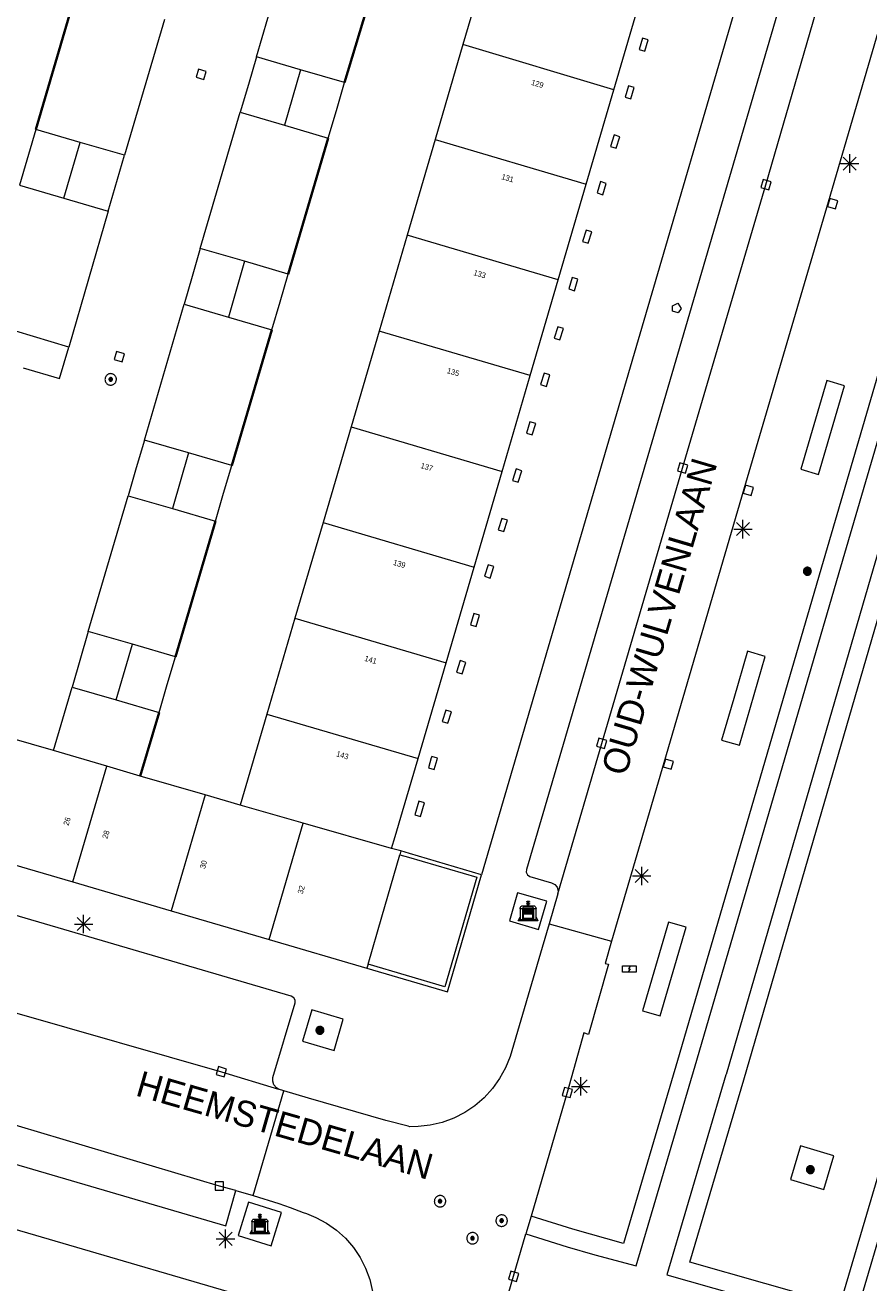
# Model space of a CAD drawing. Header units: metres. Extents: x 135779 to 137489, y 452643 to 455118.
# Tile 182 of 256: x 136799 to 136845, y 453193 to 453261. Entities that reach past the tile are written whole.
import ezdxf
from ezdxf.enums import TextEntityAlignment as Align

# ---------------------------------------------------------------- set-up
doc = ezdxf.new("R2010")
doc.units = ezdxf.units.M
doc.linetypes.add('DGN_Style_4', pattern=[89.853097, 44.898487, -22.449243, 0.056123, -22.449243])
for name, color, linetype, lineweight in [('KTop_BAK_Afval apart plaats', 96, 'Continuous', 13), ('KTop_BTD_Groenvoorziening', 62, 'Continuous', 13), ('KTop_KST_KAST', 40, 'Continuous', 13), ('KTop_NAR_Huisnummer (t)', 7, 'Continuous', 13), ('KTop_NAR_Huisnummer tijdelijk (t)', 7, 'Continuous', 13), ('KTop_ORL_Weg_Straatnaam (t)', 7, 'Continuous', 13), ('KTop_PAL_Lichtmast', 40, 'Continuous', 13), ('KTop_PND_Grondvlaksituatie van BAG-pand [tachy]', 1, 'Continuous', 13), ('KTop_PND_Pandscheiding', 40, 'Continuous', 13), ('KTop_PUT_Brandkraan of -put', 1, 'Continuous', 13), ('KTop_PUT_Inspectie- of rioolput', 15, 'Continuous', 13), ('KTop_PUT_Kolk', 15, 'Continuous', 13), ('KTop_SHD_Hek (l)', 15, 'DGN_Style_4', 40), ('KTop_SHD_Muur', 15, 'Continuous', 13), ('KTop_VGO_Boom', 92, 'Continuous', 13), ('KTop_WGD_Rijbaan_Lokale weg', 251, 'Continuous', 13), ('KTop_WGD_Rijbaan_Lokale weg_verkeersdrempel', 40, 'Continuous', 13), ('KTop_WGD_Voetpad', 251, 'Continuous', 13)]:
    doc.layers.add(name, color=color, linetype=linetype, lineweight=lineweight)
doc.styles.add('Style-ROVU', font='ROVU.shx')
doc.styles.add('Style-ROVUCURSIEF', font='ROVUCURSIEF.shx')

# ---------------------------------------------------------------- blocks, each defined once
blk = doc.blocks.new('BAK_Afval_apart_plaats')
at = {"layer": 'KTop_BAK_Afval apart plaats'}
for p, q in [((-0.43, 0.141), (-0.425, 0.168)), ((-0.43, 0.118), (-0.43, 0.141)), ((-0.29, 0.118), (-0.43, 0.118)), ((-0.43, 0.118), (-0.43, -0.457)), ((-0.29, 0.118), (-0.43, 0.118)), ((-0.425, 0.168), (-0.416, 0.193)), ((-0.416, 0.193), (-0.403, 0.215)), ((-0.403, 0.215), (-0.384, 0.24)), ((-0.384, 0.24), (-0.364, 0.258)), ((-0.364, 0.258), (-0.342, 0.272)), ((-0.342, 0.272), (0, 0.272)), ((-0.282, 0.167), (-0.29, 0.146)), ((-0.282, 0.167), (-0.29, 0.146)), ((-0.29, 0.146), (-0.29, 0.118)), ((-0.29, 0.146), (-0.29, 0.118)), ((-0.29, -0.429), (-0.29, 0.118)), ((-0.29, 0.118), (-0.29, -0.429)), ((-0.273, 0.186), (-0.282, 0.167)), ((-0.273, 0.186), (-0.282, 0.167)), ((-0.248, 0.217), (-0.273, 0.186)), ((-0.248, 0.217), (-0.273, 0.186)), ((0.248, 0.217), (-0.248, 0.217)), ((0.248, 0.217), (-0.248, 0.217)), ((-0.242, 0.081), (-0.242, 0.153)), ((-0.242, 0.153), (0.242, 0.153)), ((0.242, 0.081), (-0.242, 0.081)), ((-0.242, 0.034), (-0.242, 0.081)), ((-0.242, 0.081), (0.242, 0.081)), ((-0.242, -0.059), (-0.242, 0.034)), ((-0.242, 0.034), (0.242, 0.034)), ((0.242, 0.034), (-0.242, 0.034)), ((-0.073, 0.513), (-0.072, 0.515)), ((-0.073, 0.513), (-0.073, 0.49)), ((-0.072, 0.511), (-0.073, 0.513)), ((-0.072, 0.511), (-0.073, 0.513)), ((-0.073, 0.49), (-0.072, 0.488)), ((-0.073, 0.399), (-0.073, 0.376)), ((-0.072, 0.397), (-0.073, 0.399)), ((-0.073, 0.376), (-0.072, 0.374)), ((-0.072, 0.515), (-0.071, 0.516)), ((-0.07, 0.51), (-0.072, 0.511)), ((-0.07, 0.51), (-0.072, 0.511)), ((-0.072, 0.488), (-0.07, 0.486)), ((-0.07, 0.396), (-0.072, 0.397)), ((-0.072, 0.374), (-0.07, 0.373)), ((-0.071, 0.516), (-0.07, 0.517)), ((-0.07, 0.517), (-0.067, 0.519)), ((-0.069, 0.509), (-0.07, 0.51)), ((-0.069, 0.509), (-0.07, 0.51)), ((-0.07, 0.486), (-0.069, 0.485)), ((-0.069, 0.395), (-0.07, 0.396)), ((-0.07, 0.373), (-0.069, 0.371)), ((-0.066, 0.507), (-0.069, 0.509)), ((-0.066, 0.507), (-0.069, 0.509)), ((-0.069, 0.485), (-0.066, 0.484)), ((-0.066, 0.394), (-0.069, 0.395)), ((-0.069, 0.371), (-0.066, 0.37)), ((-0.067, 0.519), (-0.065, 0.52)), ((-0.063, 0.506), (-0.066, 0.507)), ((-0.063, 0.506), (-0.066, 0.507)), ((-0.066, 0.484), (-0.063, 0.483)), ((-0.063, 0.392), (-0.066, 0.394)), ((-0.066, 0.37), (-0.063, 0.369)), ((-0.065, 0.52), (-0.061, 0.521)), ((-0.059, 0.505), (-0.063, 0.506)), ((-0.059, 0.505), (-0.063, 0.506)), ((-0.063, 0.483), (-0.059, 0.482)), ((-0.059, 0.391), (-0.063, 0.392)), ((-0.063, 0.369), (-0.059, 0.368)), ((-0.061, 0.521), (-0.055, 0.523)), ((-0.054, 0.504), (-0.059, 0.505)), ((-0.054, 0.504), (-0.059, 0.505)), ((-0.059, 0.482), (-0.054, 0.481)), ((-0.054, 0.39), (-0.059, 0.391)), ((-0.059, 0.368), (-0.054, 0.367)), ((-0.055, 0.523), (-0.049, 0.524)), ((-0.048, 0.503), (-0.054, 0.504)), ((-0.048, 0.503), (-0.054, 0.504)), ((-0.054, 0.481), (-0.048, 0.48)), ((-0.048, 0.389), (-0.054, 0.39)), ((-0.054, 0.367), (-0.048, 0.366)), ((-0.049, 0.524), (-0.043, 0.525)), ((-0.043, 0.502), (-0.048, 0.503)), ((-0.043, 0.502), (-0.048, 0.503)), ((-0.048, 0.48), (-0.043, 0.479)), ((-0.043, 0.388), (-0.048, 0.389)), ((-0.048, 0.366), (-0.043, 0.365)), ((-0.043, 0.525), (-0.035, 0.526)), ((-0.036, 0.501), (-0.043, 0.502)), ((-0.036, 0.501), (-0.043, 0.502)), ((-0.043, 0.479), (-0.036, 0.478)), ((-0.036, 0.388), (-0.043, 0.388)), ((-0.043, 0.365), (-0.036, 0.364)), ((-0.03, 0.501), (-0.036, 0.501)), ((-0.03, 0.501), (-0.036, 0.501)), ((-0.036, 0.478), (-0.03, 0.478)), ((-0.03, 0.387), (-0.036, 0.388)), ((-0.036, 0.364), (-0.03, 0.364)), ((-0.035, 0.526), (-0.029, 0.527)), ((-0.021, 0.5), (-0.03, 0.501)), ((-0.021, 0.5), (-0.03, 0.501)), ((-0.03, 0.478), (-0.028, 0.478)), ((-0.021, 0.387), (-0.03, 0.387)), ((-0.03, 0.364), (-0.028, 0.364)), ((-0.029, 0.527), (-0.023, 0.527)), ((-0.028, 0.478), (-0.021, 0.477)), ((-0.028, 0.468), (-0.028, 0.478)), ((-0.028, 0.478), (-0.021, 0.477)), ((-0.028, 0.4), (-0.028, 0.468)), ((-0.028, 0.468), (-0.021, 0.468)), ((-0.021, 0.468), (-0.028, 0.468)), ((-0.021, 0.4), (-0.028, 0.4)), ((-0.028, 0.364), (-0.021, 0.363)), ((-0.028, 0.355), (-0.028, 0.364)), ((-0.028, 0.364), (-0.021, 0.363)), ((-0.028, 0.272), (-0.028, 0.355)), ((-0.028, 0.355), (-0.021, 0.354)), ((-0.021, 0.354), (-0.028, 0.355)), ((0.028, 0.272), (-0.028, 0.272)), ((-0.023, 0.527), (-0.013, 0.528)), ((-0.014, 0.5), (-0.021, 0.5)), ((-0.014, 0.5), (-0.021, 0.5)), ((-0.021, 0.477), (-0.014, 0.477)), ((-0.021, 0.477), (-0.014, 0.477)), ((-0.021, 0.468), (-0.014, 0.468)), ((-0.014, 0.468), (-0.021, 0.468)), ((-0.014, 0.399), (-0.021, 0.4)), ((-0.014, 0.386), (-0.021, 0.387)), ((-0.021, 0.363), (-0.014, 0.363)), ((-0.021, 0.363), (-0.014, 0.363)), ((-0.021, 0.354), (-0.014, 0.354)), ((-0.014, 0.354), (-0.021, 0.354)), ((0, 0.5), (-0.014, 0.5)), ((0, 0.5), (-0.014, 0.5)), ((-0.014, 0.477), (0, 0.477)), ((-0.014, 0.477), (0, 0.477)), ((-0.014, 0.468), (0, 0.468)), ((0, 0.468), (-0.014, 0.468)), ((0, 0.399), (-0.014, 0.399)), ((0, 0.386), (-0.014, 0.386)), ((-0.014, 0.363), (0, 0.363)), ((-0.014, 0.363), (0, 0.363)), ((-0.014, 0.354), (0, 0.354)), ((0, 0.354), (-0.014, 0.354)), ((-0.013, 0.528), (-0.005, 0.528)), ((-0.005, 0.528), (0, 0.528)), ((0, 0.528), (0.005, 0.528)), ((0, 0.5), (0, 0.477)), ((0, 0.477), (0, 0.5)), ((0, 0.477), (0, 0.5)), ((0, 0.5), (0.014, 0.5)), ((0.014, 0.5), (0, 0.5)), ((0.014, 0.477), (0, 0.477)), ((0, 0.477), (0.014, 0.477)), ((0.014, 0.468), (0, 0.468)), ((0, 0.468), (0, 0.399)), ((0, 0.468), (0, 0.399)), ((0.014, 0.468), (0, 0.468)), ((0, 0.399), (0.014, 0.399)), ((0, 0.363), (0, 0.386)), ((0, 0.363), (0, 0.386)), ((0, 0.386), (0.014, 0.386)), ((0.014, 0.363), (0, 0.363)), ((0, 0.363), (0.014, 0.363)), ((0, 0.354), (0.014, 0.354)), ((0, 0.272), (0, 0.354)), ((0, 0.354), (0, 0.272)), ((0.014, 0.354), (0, 0.354)), ((0, 0.272), (0.342, 0.272)), ((0.028, 0.272), (0, 0.272)), ((0, 0.272), (0.028, 0.272)), ((0.005, 0.528), (0.013, 0.528)), ((0.013, 0.528), (0.023, 0.527)), ((0.014, 0.5), (0.021, 0.5)), ((0.021, 0.5), (0.014, 0.5)), ((0.021, 0.477), (0.014, 0.477)), ((0.014, 0.477), (0.021, 0.477)), ((0.021, 0.468), (0.014, 0.468)), ((0.021, 0.468), (0.014, 0.468)), ((0.014, 0.399), (0.021, 0.4)), ((0.014, 0.386), (0.021, 0.387)), ((0.021, 0.363), (0.014, 0.363)), ((0.014, 0.363), (0.021, 0.363)), ((0.014, 0.354), (0.021, 0.354)), ((0.021, 0.354), (0.014, 0.354)), ((0.021, 0.5), (0.03, 0.501)), ((0.03, 0.501), (0.021, 0.5)), ((0.028, 0.478), (0.021, 0.477)), ((0.021, 0.477), (0.028, 0.478)), ((0.021, 0.468), (0.028, 0.468)), ((0.028, 0.468), (0.021, 0.468)), ((0.028, 0.468), (0.021, 0.468)), ((0.021, 0.4), (0.028, 0.4)), ((0.021, 0.387), (0.03, 0.387)), ((0.028, 0.364), (0.021, 0.363)), ((0.021, 0.363), (0.028, 0.364)), ((0.021, 0.354), (0.028, 0.355)), ((0.028, 0.355), (0.021, 0.354)), ((0.023, 0.527), (0.029, 0.527)), ((0.03, 0.478), (0.028, 0.478)), ((0.028, 0.478), (0.028, 0.468)), ((0.028, 0.4), (0.028, 0.468)), ((0.03, 0.364), (0.028, 0.364)), ((0.028, 0.364), (0.028, 0.355)), ((0.028, 0.355), (0.028, 0.272)), ((0.029, 0.527), (0.035, 0.526)), ((0.03, 0.501), (0.036, 0.501)), ((0.036, 0.501), (0.03, 0.501)), ((0.036, 0.478), (0.03, 0.478)), ((0.03, 0.387), (0.036, 0.388)), ((0.036, 0.364), (0.03, 0.364)), ((0.035, 0.526), (0.043, 0.525)), ((0.036, 0.501), (0.043, 0.502)), ((0.043, 0.502), (0.036, 0.501)), ((0.043, 0.479), (0.036, 0.478)), ((0.036, 0.388), (0.043, 0.388)), ((0.043, 0.365), (0.036, 0.364)), ((0.043, 0.525), (0.049, 0.524)), ((0.043, 0.502), (0.048, 0.503)), ((0.048, 0.503), (0.043, 0.502)), ((0.048, 0.48), (0.043, 0.479)), ((0.043, 0.388), (0.048, 0.389)), ((0.048, 0.366), (0.043, 0.365)), ((0.048, 0.503), (0.054, 0.504)), ((0.054, 0.504), (0.048, 0.503)), ((0.054, 0.481), (0.048, 0.48)), ((0.048, 0.389), (0.054, 0.39)), ((0.054, 0.367), (0.048, 0.366)), ((0.049, 0.524), (0.055, 0.523)), ((0.054, 0.504), (0.059, 0.505)), ((0.059, 0.505), (0.054, 0.504)), ((0.059, 0.482), (0.054, 0.481)), ((0.054, 0.39), (0.059, 0.391)), ((0.059, 0.368), (0.054, 0.367)), ((0.055, 0.523), (0.061, 0.521)), ((0.059, 0.505), (0.063, 0.506)), ((0.063, 0.506), (0.059, 0.505)), ((0.063, 0.483), (0.059, 0.482)), ((0.059, 0.391), (0.063, 0.392)), ((0.063, 0.369), (0.059, 0.368)), ((0.061, 0.521), (0.065, 0.52)), ((0.063, 0.506), (0.066, 0.507)), ((0.066, 0.507), (0.063, 0.506)), ((0.066, 0.484), (0.063, 0.483)), ((0.063, 0.392), (0.066, 0.394)), ((0.066, 0.37), (0.063, 0.369)), ((0.065, 0.52), (0.067, 0.519)), ((0.066, 0.507), (0.069, 0.509)), ((0.069, 0.509), (0.066, 0.507)), ((0.069, 0.485), (0.066, 0.484)), ((0.066, 0.394), (0.069, 0.395)), ((0.069, 0.371), (0.066, 0.37)), ((0.067, 0.519), (0.07, 0.517)), ((0.069, 0.509), (0.07, 0.51)), ((0.07, 0.51), (0.069, 0.509)), ((0.07, 0.486), (0.069, 0.485)), ((0.069, 0.395), (0.07, 0.396)), ((0.07, 0.373), (0.069, 0.371)), ((0.07, 0.517), (0.071, 0.516)), ((0.07, 0.51), (0.072, 0.511)), ((0.072, 0.511), (0.07, 0.51)), ((0.072, 0.488), (0.07, 0.486)), ((0.07, 0.396), (0.072, 0.397)), ((0.072, 0.374), (0.07, 0.373)), ((0.071, 0.516), (0.072, 0.515)), ((0.072, 0.515), (0.073, 0.513)), ((0.072, 0.511), (0.073, 0.513)), ((0.073, 0.513), (0.072, 0.511)), ((0.073, 0.49), (0.072, 0.488)), ((0.072, 0.397), (0.073, 0.399)), ((0.073, 0.376), (0.072, 0.374)), ((0.073, 0.513), (0.073, 0.49)), ((0.073, 0.399), (0.073, 0.376)), ((0.242, 0.153), (0.242, 0.081)), ((0.242, 0.081), (0.242, 0.034)), ((0.242, 0.034), (0.242, -0.059)), ((0.273, 0.186), (0.248, 0.217)), ((0.273, 0.186), (0.248, 0.217)), ((0.282, 0.167), (0.273, 0.186)), ((0.282, 0.167), (0.273, 0.186)), ((0.29, 0.146), (0.282, 0.167)), ((0.29, 0.146), (0.282, 0.167)), ((0.29, 0.118), (0.29, 0.146)), ((0.29, 0.118), (0.29, 0.146)), ((0.43, 0.118), (0.29, 0.118)), ((0.29, 0.118), (0.29, -0.429)), ((0.43, 0.118), (0.29, 0.118)), ((0.29, -0.429), (0.29, 0.118)), ((0.342, 0.272), (0.364, 0.258)), ((0.364, 0.258), (0.384, 0.24)), ((0.384, 0.24), (0.403, 0.215)), ((0.403, 0.215), (0.416, 0.193)), ((0.416, 0.193), (0.425, 0.168)), ((0.425, 0.168), (0.43, 0.141)), ((0.43, 0.141), (0.43, 0.118)), ((0.43, -0.457), (0.43, 0.118)), ((-0.528, -0.528), (-0.43, -0.332)), ((0.528, -0.528), (-0.528, -0.528)), ((-0.43, -0.332), (-0.43, -0.457)), ((-0.43, -0.457), (0.43, -0.457)), ((-0.43, -0.457), (0.43, -0.457)), ((0.29, -0.429), (-0.29, -0.429)), ((-0.29, -0.429), (0.29, -0.429)), ((0.242, -0.059), (-0.242, -0.059)), ((-0.242, -0.059), (-0.242, -0.092)), ((0.242, -0.059), (-0.242, -0.059)), ((-0.242, -0.092), (0.242, -0.092)), ((-0.242, -0.11), (-0.242, -0.092)), ((-0.242, -0.092), (0.242, -0.092)), ((0.242, -0.11), (-0.242, -0.11)), ((0.242, -0.11), (-0.242, -0.11)), ((-0.242, -0.147), (0.242, -0.147)), ((-0.242, -0.41), (-0.242, -0.147)), ((0.242, -0.41), (-0.242, -0.41)), ((0.242, -0.11), (0.242, -0.059)), ((0.242, -0.092), (0.242, -0.11)), ((0.242, -0.092), (0.242, -0.11)), ((0.242, -0.147), (0.242, -0.41)), ((0.43, -0.457), (0.43, -0.332)), ((0.43, -0.332), (0.528, -0.528))]:
    blk.add_line(p, q, dxfattribs=at)
at = {"layer": 'KTop_BAK_Afval apart plaats', "flags": 128}
blk.add_lwpolyline([(0.029, 0.413), (0.035, 0.412), (0.043, 0.411), (0.049, 0.41), (0.055, 0.409), (0.061, 0.407), (0.065, 0.406), (0.067, 0.405), (0.07, 0.403), (0.071, 0.402), (0.072, 0.401), (0.073, 0.399), (0.072, 0.397), (0.07, 0.396), (0.069, 0.395), (0.066, 0.394), (0.063, 0.392), (0.059, 0.391), (0.054, 0.39), (0.048, 0.389), (0.043, 0.388), (0.036, 0.388), (0.03, 0.387), (0.021, 0.387), (0.014, 0.386), (0, 0.386), (-0.014, 0.386), (-0.021, 0.387), (-0.03, 0.387), (-0.036, 0.388), (-0.043, 0.388), (-0.048, 0.389), (-0.054, 0.39), (-0.059, 0.391), (-0.063, 0.392), (-0.066, 0.394), (-0.069, 0.395), (-0.07, 0.396), (-0.072, 0.397), (-0.073, 0.399), (-0.072, 0.401), (-0.071, 0.402), (-0.07, 0.403), (-0.067, 0.405), (-0.065, 0.406), (-0.061, 0.407), (-0.055, 0.409), (-0.049, 0.41), (-0.043, 0.411), (-0.035, 0.412), (-0.029, 0.413), (-0.028, 0.413), (-0.028, 0.4), (-0.021, 0.4), (-0.014, 0.399), (0, 0.399), (0.014, 0.399), (0.021, 0.4), (0.028, 0.4), (0.028, 0.413), (0.029, 0.413), (0.028, 0.413)], dxfattribs=at)
at = {"layer": 'KTop_BAK_Afval apart plaats'}
for p in [(0, 0), (-0.43, -0.457)]:
    blk.add_point(p, dxfattribs=at)
blk = doc.blocks.new('KST_KAST')
at = {"layer": 'KTop_KST_KAST', "flags": 128}
blk.add_lwpolyline([(-0.365, 0.169), (0.365, 0.169), (0.365, -0.169), (-0.365, -0.169), (-0.365, 0.169)], close=True, dxfattribs=at)
blk.add_lwpolyline([(0.045, 0.146), (-0.045, 0), (0.045, 0), (-0.045, -0.146)], dxfattribs=at)
blk = doc.blocks.new('PAL_Lichtmast')
at = {"layer": 'KTop_PAL_Lichtmast'}
for p, q in [((-0.354, -0.354), (0.354, 0.354)), ((0.354, -0.354), (-0.354, 0.354)), ((0, -0.5), (0, 0.5)), ((-0.5, 0), (0.5, 0))]:
    blk.add_line(p, q, dxfattribs=at)
blk = doc.blocks.new('PUT_Kolk')
at = {"layer": 'KTop_PUT_Kolk', "flags": 128}
blk.add_lwpolyline([(0.225, -0.225), (0.225, 0.225), (-0.225, 0.225), (-0.225, -0.225), (0.225, -0.225)], dxfattribs=at)
blk = doc.blocks.new('PUT_Brandkraan_of_-put')
at = {"layer": 'KTop_PUT_Brandkraan of -put'}
for p, q in [((-0.25, 0.034), (0, 0.25)), ((-0.158, -0.25), (-0.25, 0.034)), ((0, 0.25), (0.25, 0.033)), ((0.25, 0.033), (0.158, -0.25)), ((0.158, -0.25), (-0.158, -0.25))]:
    blk.add_line(p, q, dxfattribs=at)
blk = doc.blocks.new('PUT_Inspectie-_of_rioolput')
at = {"layer": 'KTop_PUT_Inspectie- of rioolput', "flags": 128}
for points in [[(0.31, 0), (0.308, 0.032), (0.303, 0.064), (0.294, 0.095), (0.283, 0.126), (0.268, 0.155), (0.25, 0.182), (0.23, 0.207), (0.207, 0.23), (0.182, 0.25), (0.154, 0.268), (0.126, 0.283), (0.095, 0.294), (0.064, 0.303), (0.032, 0.308), (0, 0.309), (-0.032, 0.308), (-0.064, 0.303), (-0.096, 0.294), (-0.126, 0.283), (-0.155, 0.268), (-0.182, 0.25), (-0.207, 0.23), (-0.23, 0.207), (-0.25, 0.182), (-0.268, 0.154), (-0.283, 0.126), (-0.294, 0.095), (-0.303, 0.064), (-0.308, 0.032), (-0.309, 0), (-0.308, -0.032), (-0.303, -0.064), (-0.294, -0.096), (-0.283, -0.126), (-0.268, -0.155), (-0.25, -0.182), (-0.23, -0.207), (-0.207, -0.23), (-0.182, -0.25), (-0.155, -0.268), (-0.126, -0.283), (-0.096, -0.294), (-0.064, -0.303), (-0.032, -0.308), (0, -0.309), (0.032, -0.308), (0.064, -0.303), (0.095, -0.294), (0.126, -0.283), (0.155, -0.268), (0.182, -0.25), (0.207, -0.23), (0.23, -0.207), (0.25, -0.182), (0.268, -0.155), (0.283, -0.126), (0.294, -0.096), (0.303, -0.064), (0.308, -0.032), (0.31, 0)], [(0.095, 0), (0.094, 0.009), (0.092, 0.019), (0.09, 0.029), (0.086, 0.038), (0.082, 0.047), (0.076, 0.055), (0.07, 0.063), (0.063, 0.07), (0.055, 0.076), (0.047, 0.082), (0.038, 0.086), (0.029, 0.09), (0.019, 0.092), (0.009, 0.094), (0, 0.094), (-0.01, 0.094), (-0.02, 0.092), (-0.029, 0.09), (-0.039, 0.086), (-0.048, 0.082), (-0.056, 0.076), (-0.064, 0.07), (-0.071, 0.063), (-0.077, 0.055), (-0.082, 0.047), (-0.087, 0.038), (-0.09, 0.029), (-0.093, 0.019), (-0.094, 0.009), (-0.095, 0), (-0.094, -0.01), (-0.093, -0.02), (-0.09, -0.029), (-0.087, -0.039), (-0.082, -0.048), (-0.077, -0.056), (-0.071, -0.064), (-0.064, -0.071), (-0.056, -0.077), (-0.047, -0.082), (-0.039, -0.087), (-0.029, -0.09), (-0.02, -0.093), (-0.01, -0.094), (0, -0.095), (0.009, -0.094), (0.019, -0.093), (0.029, -0.09), (0.038, -0.087), (0.047, -0.082), (0.055, -0.077), (0.063, -0.071), (0.07, -0.064), (0.076, -0.056), (0.082, -0.047), (0.086, -0.039), (0.09, -0.029), (0.092, -0.02), (0.094, -0.01), (0.095, 0)], [(0.035, 0), (0.034, 0.003), (0.034, 0.007), (0.033, 0.01), (0.031, 0.014), (0.03, 0.017), (0.028, 0.02), (0.026, 0.023), (0.023, 0.026), (0.02, 0.028), (0.017, 0.03), (0.014, 0.031), (0.01, 0.033), (0.007, 0.034), (0.003, 0.034), (0, 0.034), (-0.004, 0.034), (-0.007, 0.034), (-0.011, 0.033), (-0.014, 0.031), (-0.018, 0.03), (-0.021, 0.028), (-0.023, 0.026), (-0.026, 0.023), (-0.028, 0.02), (-0.03, 0.017), (-0.032, 0.014), (-0.033, 0.01), (-0.034, 0.007), (-0.035, 0.003), (-0.035, 0), (-0.035, -0.004), (-0.034, -0.007), (-0.033, -0.011), (-0.032, -0.014), (-0.03, -0.018), (-0.028, -0.021), (-0.026, -0.023), (-0.023, -0.026), (-0.021, -0.028), (-0.017, -0.03), (-0.014, -0.032), (-0.011, -0.033), (-0.007, -0.034), (-0.004, -0.035), (0, -0.035), (0.003, -0.035), (0.007, -0.034), (0.01, -0.033), (0.014, -0.032), (0.017, -0.03), (0.02, -0.028), (0.023, -0.026), (0.026, -0.023), (0.028, -0.021), (0.03, -0.017), (0.031, -0.014), (0.033, -0.011), (0.034, -0.007), (0.034, -0.004), (0.035, 0)], [(0.01, 0.02), (0.007, 0.02), (0.005, 0.021), (0.003, 0.022), (0.001, 0.022), (-0.001, 0.022), (-0.004, 0.022), (-0.006, 0.021), (-0.008, 0.02), (-0.01, 0.019), (-0.012, 0.018), (-0.014, 0.017), (-0.016, 0.015), (-0.017, 0.013), (-0.019, 0.012), (-0.02, 0.009), (-0.021, 0.007), (-0.022, 0.005), (-0.022, 0.003), (-0.022, 0.001), (-0.022, -0.001), (-0.022, -0.004), (-0.022, -0.006), (-0.021, -0.008), (-0.02, -0.01), (-0.019, -0.012), (-0.017, -0.014), (-0.016, -0.016), (-0.014, -0.017), (-0.012, -0.019), (-0.01, -0.02), (-0.008, -0.021), (-0.006, -0.022), (-0.003, -0.022), (-0.001, -0.022), (0.001, -0.022), (0.003, -0.022), (0.005, -0.022), (0.008, -0.021), (0.01, -0.02), (0.012, -0.019), (0.014, -0.017), (0.015, -0.016), (0.017, -0.014), (0.018, -0.012), (0.02, -0.01), (0.02, -0.008), (0.021, -0.006), (0.022, -0.003), (0.022, -0.001), (0.022, 0.001), (0.022, 0.003), (0.021, 0.005), (0.02, 0.008), (0.019, 0.01), (0.018, 0.012), (0.017, 0.014), (0.015, 0.015), (0.013, 0.017), (0.012, 0.018), (0.01, 0.02)]]:
    blk.add_lwpolyline(points, dxfattribs=at)
blk = doc.blocks.new('VGO_Boom')
at = {"layer": 'KTop_VGO_Boom', "flags": 128}
for points in [[(0.215, 0), (0.214, 0.022), (0.21, 0.045), (0.204, 0.066), (0.196, 0.087), (0.186, 0.108), (0.174, 0.126), (0.16, 0.144), (0.144, 0.16), (0.126, 0.174), (0.107, 0.186), (0.087, 0.196), (0.066, 0.204), (0.045, 0.21), (0.022, 0.214), (-0.001, 0.215), (-0.023, 0.214), (-0.045, 0.21), (-0.067, 0.204), (-0.088, 0.196), (-0.108, 0.186), (-0.127, 0.174), (-0.144, 0.16), (-0.16, 0.144), (-0.174, 0.126), (-0.187, 0.107), (-0.197, 0.087), (-0.205, 0.066), (-0.211, 0.045), (-0.214, 0.022), (-0.215, -0.001), (-0.214, -0.023), (-0.211, -0.045), (-0.205, -0.067), (-0.197, -0.088), (-0.187, -0.108), (-0.174, -0.127), (-0.16, -0.144), (-0.144, -0.16), (-0.127, -0.174), (-0.108, -0.187), (-0.088, -0.197), (-0.067, -0.205), (-0.045, -0.211), (-0.023, -0.214), (0, -0.215), (0.022, -0.214), (0.045, -0.211), (0.066, -0.205), (0.087, -0.197), (0.108, -0.187), (0.126, -0.174), (0.144, -0.16), (0.16, -0.144), (0.174, -0.127), (0.186, -0.108), (0.196, -0.088), (0.204, -0.067), (0.21, -0.045), (0.214, -0.023), (0.215, -0.001)], [(0.155, 0), (0.154, 0.016), (0.152, 0.032), (0.147, 0.048), (0.142, 0.063), (0.134, 0.078), (0.125, 0.091), (0.115, 0.104), (0.104, 0.115), (0.091, 0.125), (0.077, 0.134), (0.063, 0.142), (0.048, 0.147), (0.032, 0.152), (0.016, 0.154), (-0.001, 0.155), (-0.017, 0.154), (-0.033, 0.152), (-0.048, 0.147), (-0.064, 0.142), (-0.078, 0.134), (-0.092, 0.125), (-0.104, 0.115), (-0.116, 0.104), (-0.126, 0.091), (-0.135, 0.077), (-0.142, 0.063), (-0.148, 0.048), (-0.152, 0.032), (-0.155, 0.016), (-0.155, -0.001), (-0.155, -0.017), (-0.152, -0.033), (-0.148, -0.048), (-0.142, -0.064), (-0.135, -0.078), (-0.126, -0.092), (-0.116, -0.104), (-0.104, -0.116), (-0.092, -0.126), (-0.078, -0.135), (-0.064, -0.142), (-0.048, -0.148), (-0.033, -0.152), (-0.017, -0.155), (0, -0.155), (0.016, -0.155), (0.032, -0.152), (0.048, -0.148), (0.063, -0.142), (0.078, -0.135), (0.091, -0.126), (0.104, -0.116), (0.115, -0.104), (0.125, -0.092), (0.134, -0.078), (0.142, -0.064), (0.147, -0.048), (0.152, -0.033), (0.154, -0.017), (0.155, -0.001)], [(0.095, 0), (0.094, 0.01), (0.093, 0.02), (0.09, 0.029), (0.087, 0.039), (0.082, 0.048), (0.077, 0.056), (0.071, 0.064), (0.064, 0.071), (0.056, 0.077), (0.047, 0.082), (0.039, 0.087), (0.029, 0.09), (0.02, 0.093), (0.01, 0.094), (-0.001, 0.095), (-0.01, 0.094), (-0.02, 0.093), (-0.03, 0.09), (-0.039, 0.087), (-0.048, 0.082), (-0.056, 0.077), (-0.064, 0.071), (-0.071, 0.064), (-0.077, 0.056), (-0.083, 0.047), (-0.087, 0.039), (-0.091, 0.029), (-0.093, 0.02), (-0.095, 0.01), (-0.095, -0.001), (-0.095, -0.01), (-0.093, -0.02), (-0.091, -0.03), (-0.087, -0.039), (-0.083, -0.048), (-0.077, -0.056), (-0.071, -0.064), (-0.064, -0.071), (-0.056, -0.077), (-0.048, -0.083), (-0.039, -0.087), (-0.03, -0.091), (-0.02, -0.093), (-0.01, -0.095), (0, -0.095), (0.01, -0.095), (0.02, -0.093), (0.029, -0.091), (0.039, -0.087), (0.048, -0.083), (0.056, -0.077), (0.064, -0.071), (0.071, -0.064), (0.077, -0.056), (0.082, -0.048), (0.087, -0.039), (0.09, -0.03), (0.093, -0.02), (0.094, -0.01), (0.095, -0.001)], [(0.035, 0), (0.035, 0.004), (0.034, 0.007), (0.033, 0.011), (0.032, 0.014), (0.03, 0.018), (0.028, 0.021), (0.026, 0.023), (0.023, 0.026), (0.021, 0.028), (0.017, 0.03), (0.014, 0.032), (0.011, 0.033), (0.007, 0.034), (0.004, 0.035), (-0.001, 0.035), (-0.004, 0.035), (-0.008, 0.034), (-0.011, 0.033), (-0.015, 0.032), (-0.018, 0.03), (-0.021, 0.028), (-0.024, 0.026), (-0.027, 0.023), (-0.029, 0.021), (-0.031, 0.017), (-0.032, 0.014), (-0.034, 0.011), (-0.035, 0.007), (-0.035, 0.004), (-0.035, -0.001), (-0.035, -0.004), (-0.035, -0.008), (-0.034, -0.011), (-0.032, -0.015), (-0.031, -0.018), (-0.029, -0.021), (-0.027, -0.024), (-0.024, -0.027), (-0.021, -0.029), (-0.018, -0.031), (-0.015, -0.032), (-0.011, -0.034), (-0.008, -0.035), (-0.004, -0.035), (0, -0.035), (0.004, -0.035), (0.007, -0.035), (0.011, -0.034), (0.014, -0.032), (0.018, -0.031), (0.021, -0.029), (0.023, -0.027), (0.026, -0.024), (0.028, -0.021), (0.03, -0.018), (0.032, -0.015), (0.033, -0.011), (0.034, -0.008), (0.035, -0.004), (0.035, 0)]]:
    blk.add_lwpolyline(points, dxfattribs=at)

msp = doc.modelspace()

# ---------------------------------------------------------------- linework, layer by layer
at = {"layer": 'KTop_BTD_Groenvoorziening', "flags": 128}
for points in [[(136847.539, 453268.24), (136852.527, 453266.773), (136842.273, 453231.778), (136834.388, 453204.786), (136831.475, 453194.893), (136828.722, 453195.661), (136826.475, 453196.367)], [(136849.718, 453213.925), (136846.07, 453201.335), (136843.192, 453191.574), (136835.072, 453193.873), (136837.984, 453203.742), (136845.818, 453230.664), (136852.478, 453253.39)], [(136843.434, 453241.284), (136842.474, 453241.566), (136841.07, 453236.767), (136842.029, 453236.485), (136843.434, 453241.284)], [(136839.148, 453226.638), (136838.189, 453226.92), (136837.443, 453224.372), (136836.784, 453222.121), (136837.744, 453221.839), (136839.148, 453226.638)], [(136834.862, 453211.992), (136833.903, 453212.274), (136832.499, 453207.475), (136833.458, 453207.193), (136834.862, 453211.992)], [(136840.507, 453198.351), (136842.316, 453197.808), (136842.86, 453199.62), (136841.052, 453200.163), (136840.507, 453198.351)]]:
    msp.add_lwpolyline(points, dxfattribs=at)
at = {"layer": 'KTop_PND_Grondvlaksituatie van BAG-pand [tachy]', "flags": 128}
for points in [[(136824.314, 453264.973), (136823.981, 453263.838), (136822.784, 453259.752)], [(136830.95, 453257.296), (136832.5, 453262.587)], [(136832.508, 453260.088), (136832.317, 453259.472), (136832.626, 453259.376), (136832.817, 453259.992), (136832.508, 453260.088)], [(136822.784, 453259.752), (136821.277, 453254.608)], [(136811.607, 453259.08), (136811.168, 453257.58), (136810.728, 453256.079)], [(136813.997, 453258.38), (136811.607, 453259.08)], [(136813.117, 453255.379), (136815.495, 453254.683), (136815.934, 453256.183), (136816.379, 453257.682), (136813.997, 453258.38)], [(136829.456, 453252.197), (136830.95, 453257.296)], [(136831.749, 453257.514), (136831.558, 453256.898), (136831.867, 453256.802), (136832.058, 453257.418), (136831.749, 453257.514)], [(136810.728, 453256.079), (136813.117, 453255.379)], [(136802.068, 453254.45), (136799.669, 453255.153), (136798.784, 453252.131), (136801.183, 453251.429)], [(136804.469, 453253.75), (136802.068, 453254.45)], [(136821.277, 453254.608), (136819.76, 453249.428)], [(136830.967, 453254.85), (136830.776, 453254.234), (136831.085, 453254.138), (136831.276, 453254.754), (136830.967, 453254.85)], [(136803.585, 453250.727), (136804.469, 453253.75)], [(136827.938, 453247.016), (136829.456, 453252.197)], [(136830.234, 453252.33), (136830.043, 453251.714), (136830.352, 453251.618), (136830.543, 453252.234), (136830.234, 453252.33)], [(136801.183, 453251.429), (136803.585, 453250.727)], [(136829.45, 453249.706), (136829.259, 453249.09), (136829.568, 453248.994), (136829.759, 453249.61), (136829.45, 453249.706)], [(136819.76, 453249.428), (136818.241, 453244.243)], [(136808.565, 453248.708), (136808.128, 453247.2), (136807.692, 453245.693)], [(136810.956, 453248.016), (136808.565, 453248.708)], [(136810.084, 453245.001), (136812.438, 453244.319), (136812.882, 453245.824), (136813.326, 453247.33), (136810.956, 453248.016)], [(136826.42, 453241.832), (136827.938, 453247.016)], [(136828.697, 453247.14), (136828.506, 453246.524), (136828.815, 453246.428), (136829.006, 453247.044), (136828.697, 453247.14)], [(136807.692, 453245.693), (136810.084, 453245.001)], [(136801.448, 453243.374), (136796.644, 453244.819), (136796.198, 453243.294)], [(136818.241, 453244.243), (136816.724, 453239.063)], [(136827.916, 453244.477), (136827.725, 453243.861), (136828.034, 453243.765), (136828.225, 453244.381), (136827.916, 453244.477)], [(136798.968, 453242.263), (136800.94, 453241.685), (136801.448, 453243.374)], [(136824.903, 453236.651), (136826.42, 453241.832)], [(136827.179, 453241.964), (136826.988, 453241.348), (136827.297, 453241.252), (136827.488, 453241.868), (136827.179, 453241.964)], [(136816.724, 453239.063), (136815.207, 453233.884)], [(136826.411, 453239.34), (136826.22, 453238.724), (136826.529, 453238.628), (136826.72, 453239.244), (136826.411, 453239.34)], [(136805.536, 453238.349), (136805.099, 453236.844), (136804.662, 453235.338)], [(136807.927, 453237.655), (136805.536, 453238.349)], [(136807.053, 453234.644), (136809.385, 453233.967), (136809.829, 453235.471), (136810.272, 453236.974), (136807.927, 453237.655)], [(136825.659, 453236.782), (136825.468, 453236.166), (136825.777, 453236.07), (136825.968, 453236.686), (136825.659, 453236.782)], [(136823.386, 453231.471), (136824.903, 453236.651)], [(136804.662, 453235.338), (136807.053, 453234.644)], [(136824.881, 453234.109), (136824.69, 453233.493), (136824.999, 453233.397), (136825.19, 453234.013), (136824.881, 453234.109)], [(136815.207, 453233.884), (136813.69, 453228.705)], [(136821.869, 453226.293), (136823.386, 453231.471)], [(136824.146, 453231.597), (136823.955, 453230.981), (136824.264, 453230.885), (136824.455, 453231.501), (136824.146, 453231.597)], [(136813.69, 453228.705), (136812.173, 453223.526)], [(136823.378, 453228.97), (136823.187, 453228.354), (136823.496, 453228.258), (136823.687, 453228.874), (136823.378, 453228.97)], [(136802.5, 453227.995), (136801.624, 453224.985)], [(136804.891, 453227.299), (136802.5, 453227.995)], [(136804.015, 453224.289), (136806.332, 453223.615), (136806.776, 453225.119), (136807.219, 453226.622), (136804.891, 453227.299)], [(136820.352, 453221.114), (136821.869, 453226.293)], [(136822.629, 453226.414), (136822.438, 453225.798), (136822.747, 453225.702), (136822.938, 453226.318), (136822.629, 453226.414)], [(136801.624, 453224.985), (136804.015, 453224.289)], [(136812.173, 453223.526), (136810.727, 453218.59)], [(136821.966, 453223.03), (136822.157, 453223.646), (136821.848, 453223.742), (136821.657, 453223.126), (136821.966, 453223.03)], [(136800.623, 453221.547), (136798.24, 453222.244), (136797.077, 453218.303)], [(136803.497, 453220.706), (136800.623, 453221.547)], [(136818.919, 453216.262), (136819.111, 453216.904), (136819.512, 453218.247), (136820.352, 453221.114)], [(136821.068, 453221.151), (136820.909, 453220.609), (136821.219, 453220.518), (136821.379, 453221.067), (136821.401, 453221.137), (136821.091, 453221.228), (136821.068, 453221.151)], [(136808.821, 453219.148), (136805.317, 453220.173), (136803.497, 453220.706)], [(136810.727, 453218.59), (136808.821, 453219.148)], [(136820.181, 453218.071), (136820.48, 453217.992), (136820.694, 453218.722), (136820.395, 453218.809), (136820.181, 453218.071)], [(136797.077, 453218.303), (136796.928, 453217.799), (136796.393, 453215.987), (136801.671, 453214.443)], [(136817.644, 453209.988), (136818.391, 453212.561), (136819.367, 453215.919)], [(136819.425, 453216.12), (136818.919, 453216.262)], [(136819.425, 453216.12), (136819.367, 453215.919)], [(136801.671, 453214.443), (136806.989, 453212.887)], [(136806.989, 453212.887), (136812.287, 453211.336)], [(136812.287, 453211.336), (136817.585, 453209.786)], [(136817.644, 453209.988), (136817.585, 453209.786)], [(136797.447, 453143.658), (136798.575, 453143.333), (136809.666, 453181.186), (136809.474, 453181.242), (136810.947, 453186.186), (136810.449, 453186.335), (136811.422, 453189.642), (136811.738, 453190.716), (136812.396, 453190.514), (136812.667, 453191.511), (136812.666, 453191.511), (136785.767, 453199.384)]]:
    msp.add_lwpolyline(points, dxfattribs=at)
at = {"layer": 'KTop_PND_Pandscheiding', "flags": 128}
for points in [[(136830.95, 453257.296), (136822.784, 453259.752)], [(136813.997, 453258.38), (136813.117, 453255.379)], [(136801.183, 453251.429), (136802.068, 453254.45)], [(136821.277, 453254.608), (136829.456, 453252.197)], [(136827.938, 453247.016), (136819.76, 453249.428)], [(136810.956, 453248.016), (136810.084, 453245.001)], [(136826.42, 453241.832), (136818.241, 453244.243)], [(136816.724, 453239.063), (136824.903, 453236.651)], [(136807.927, 453237.655), (136807.053, 453234.644)], [(136815.207, 453233.884), (136823.386, 453231.471)], [(136813.69, 453228.705), (136821.869, 453226.293)], [(136804.015, 453224.289), (136804.891, 453227.299)], [(136812.173, 453223.526), (136820.352, 453221.114)], [(136801.671, 453214.443), (136803.497, 453220.706)], [(136808.821, 453219.148), (136806.989, 453212.887)], [(136814.126, 453217.624), (136810.727, 453218.59)], [(136812.287, 453211.336), (136814.126, 453217.624)], [(136818.919, 453216.262), (136814.126, 453217.624)]]:
    msp.add_lwpolyline(points, dxfattribs=at)
at = {"layer": 'KTop_SHD_Hek (l)', "flags": 128}
for points in [[(136816.379, 453257.682), (136818.584, 453265.012)], [(136801.817, 453262.497), (136799.669, 453255.153)], [(136813.326, 453247.33), (136815.495, 453254.683)], [(136810.272, 453236.974), (136812.438, 453244.319)], [(136807.219, 453226.622), (136809.385, 453233.967)], [(136805.317, 453220.173), (136806.332, 453223.615)]]:
    msp.add_lwpolyline(points, dxfattribs=at)
at = {"layer": 'KTop_SHD_Muur', "flags": 128}
for points in [[(136819.367, 453215.919), (136819.834, 453215.782), (136823.527, 453214.695), (136821.802, 453208.769), (136817.644, 453209.988)], [(136823.787, 453214.837), (136819.893, 453215.984), (136819.425, 453216.12)], [(136817.585, 453209.786), (136821.945, 453208.508), (136823.787, 453214.837)]]:
    msp.add_lwpolyline(points, dxfattribs=at)
at = {"layer": 'KTop_WGD_Rijbaan_Lokale weg', "flags": 128}
for points in [[(136827.92, 453213.803), (136830.298, 453221.939), (136834.669, 453236.827), (136839.184, 453252.158), (136843.824, 453268.123)], [(136847.539, 453268.24), (136842.555, 453251.211), (136837.988, 453235.693), (136833.652, 453220.885), (136830.831, 453211.248)], [(136811.607, 453259.08), (136813.762, 453266.417)], [(136806.626, 453261.09), (136804.469, 453253.75)], [(136808.565, 453248.708), (136810.728, 453256.079)], [(136803.585, 453250.727), (136801.448, 453243.374)], [(136805.536, 453238.349), (136807.692, 453245.693)], [(136802.5, 453227.995), (136804.662, 453235.338)], [(136800.623, 453221.547), (136801.624, 453224.985)], [(136827.92, 453213.803), (136827.448, 453212.17)], [(136827.448, 453212.17), (136830.831, 453211.248)], [(136795.526, 453208.339), (136798.513, 453207.375), (136809.708, 453204.174), (136812.806, 453203.236)], [(136811.426, 453197.475), (136813.093, 453203.149)], [(136813.093, 453203.149), (136812.806, 453203.236)], [(136810.497, 453197.759), (136809.6, 453197.988), (136795.074, 453202.323), (136793.731, 453202.651)], [(136810.497, 453197.759), (136811.426, 453197.475)]]:
    msp.add_lwpolyline(points, dxfattribs=at)
at = {"layer": 'KTop_WGD_Rijbaan_Lokale weg_verkeersdrempel', "flags": 128}
for points in [[(136827.448, 453212.17), (136827.079, 453210.897), (136825.332, 453205.009), (136825.086, 453204.39), (136824.768, 453203.806), (136824.382, 453203.263), (136823.934, 453202.771), (136823.431, 453202.336), (136822.878, 453201.965), (136822.285, 453201.662), (136821.661, 453201.433), (136821.013, 453201.281), (136820.351, 453201.207), (136819.914, 453201.202), (136819.815, 453201.227), (136818.6, 453201.536), (136814.429, 453202.742), (136813.093, 453203.149)], [(136830.831, 453211.248), (136830.478, 453210.041), (136830.665, 453209.988), (136829.584, 453206.197), (136829.325, 453206.273), (136828.427, 453203.052), (136826.475, 453196.367)], [(136811.426, 453197.475), (136812.815, 453197.051), (136813.431, 453196.84), (136814.142, 453196.566), (136814.305, 453196.503), (136814.816, 453196.298), (136815.395, 453195.989), (136815.932, 453195.612), (136816.419, 453195.172), (136816.849, 453194.676), (136817.215, 453194.132), (136817.513, 453193.547), (136817.737, 453192.93), (136817.884, 453192.291), (136817.953, 453191.639), (136817.942, 453190.982), (136817.856, 453190.372), (136814.655, 453179.483), (136813.957, 453177.011)], [(136826.475, 453196.367), (136826.195, 453195.407)], [(136823.59, 453186.476), (136825.526, 453193.114), (136826.195, 453195.407)]]:
    msp.add_lwpolyline(points, dxfattribs=at)
at = {"layer": 'KTop_WGD_Voetpad', "flags": 128}
for points in [[(136836.55, 453272.889), (136840.456, 453271.762), (136839.71, 453269.16), (136833.535, 453248.083), (136823.787, 453214.837)], [(136826.195, 453195.407), (136828.422, 453194.707), (136829.917, 453194.276), (136832.159, 453193.674), (136835.347, 453204.504), (136843.233, 453231.497), (136853.768, 453267.451), (136847.813, 453269.202)], [(136843.824, 453268.123), (136843.728, 453267.959), (136843.574, 453267.849), (136843.388, 453267.811), (136843.226, 453267.844), (136842.075, 453268.178), (136841.922, 453268.186), (136841.791, 453268.117), (136841.715, 453267.997), (136832.794, 453237.499), (136826.226, 453215.119), (136826.212, 453214.968), (136826.277, 453214.83), (136826.399, 453214.744), (136827.57, 453214.392), (136827.748, 453214.306), (136827.875, 453214.158), (136827.933, 453213.971), (136827.92, 453213.803)], [(136853.824, 453224.501), (136855.271, 453229.494), (136855.415, 453229.701), (136855.605, 453229.846), (136861.737, 453233.704), (136861.945, 453233.888), (136862.097, 453234.134), (136869.636, 453259.816), (136854.621, 453264.26), (136844.858, 453230.945), (136837.024, 453204.021), (136837.018, 453204.001), (136833.827, 453193.186), (136843.872, 453190.342), (136847.03, 453201.057), (136850.685, 453213.671)], [(136826.871, 453211.879), (136827.317, 453213.404), (136825.743, 453213.864), (136825.297, 453212.339), (136826.871, 453211.879)], [(136812.806, 453203.236), (136812.688, 453203.306), (136812.551, 453203.464), (136812.483, 453203.661), (136812.494, 453203.869), (136813.697, 453207.9), (136813.697, 453208.052), (136813.621, 453208.182), (136813.485, 453208.259), (136797.712, 453212.886), (136797.559, 453212.89), (136797.423, 453212.818), (136797.342, 453212.688), (136796.078, 453208.628), (136795.919, 453208.449), (136795.733, 453208.355), (136795.526, 453208.339)], [(136815.804, 453205.327), (136816.305, 453207.025), (136814.6, 453207.528), (136814.099, 453205.83), (136815.804, 453205.327)], [(136793.731, 453202.651), (136793.185, 453200.753), (136809.944, 453195.848), (136810.497, 453197.759)], [(136812.401, 453194.763), (136812.961, 453196.558), (136811.176, 453197.114), (136810.616, 453195.319), (136812.401, 453194.763)]]:
    msp.add_lwpolyline(points, dxfattribs=at)

# ---------------------------------------------------------------- block references
at = {"layer": 'KTop_BAK_Afval apart plaats'}
for p in [(136826.307, 453212.872), (136811.789, 453195.939)]:
    msp.add_blockref('BAK_Afval_apart_plaats', p, dxfattribs=at)
at = {"layer": 'KTop_KST_KAST'}
msp.add_blockref('KST_KAST', (136831.793, 453209.741), dxfattribs=at)
at = {"layer": 'KTop_PAL_Lichtmast'}
for p in [(136843.719, 453253.305), (136837.941, 453233.53), (136832.458, 453214.77), (136802.25, 453212.168), (136829.157, 453203.385), (136809.932, 453195.138)]:
    msp.add_blockref('PAL_Lichtmast', p, dxfattribs=at)
at = {"layer": 'KTop_PUT_Brandkraan of -put', "rotation": 343.6952222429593}
msp.add_blockref('PUT_Brandkraan_of_-put', (136834.353, 453245.508), dxfattribs=at)
at = {"layer": 'KTop_PUT_Inspectie- of rioolput'}
for p, rotation in [((136803.715, 453241.63), 343.6391861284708), ((136821.543, 453197.172), 97.34972470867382), ((136824.877, 453196.123), 343.7397952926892), ((136823.299, 453195.17), 343.7349978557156)]:
    msp.add_blockref('PUT_Inspectie-_of_rioolput', p, dxfattribs=dict(at, rotation=rotation))
at = {"layer": 'KTop_PUT_Kolk'}
for p, rotation in [((136808.612, 453258.133), 343.6621389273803), ((136839.184, 453252.159), 343.7942399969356), ((136842.795, 453251.141), 163.6864499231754), ((136804.182, 453242.859), 343.6391861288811), ((136834.669, 453236.828), 343.5902285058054), ((136838.229, 453235.623), 163.6006652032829), ((136830.299, 453221.94), 163.6381756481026), ((136833.892, 453220.815), 163.6791937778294), ((136809.709, 453204.174), 253.1549483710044), ((136828.427, 453203.053), 344.4217676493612), ((136825.526, 453193.115), 343.734999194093)]:
    msp.add_blockref('PUT_Kolk', p, dxfattribs=dict(at, rotation=rotation))
msp.add_blockref('PUT_Kolk', (136809.6, 453197.988), dxfattribs=at)
at = {"layer": 'KTop_VGO_Boom'}
for p in [(136841.427, 453231.249), (136815.04, 453206.419), (136841.589, 453198.881)]:
    msp.add_blockref('VGO_Boom', p, dxfattribs=at)

# ---------------------------------------------------------------- texts
at = {"layer": 'KTop_NAR_Huisnummer (t)', "style": 'Style-ROVU'}
for s, p in [('129', (136827.139, 453257.526)), ('131', (136825.523, 453252.425)), ('133', (136824.01, 453247.231)), ('135', (136822.576, 453241.932)), ('137', (136821.151, 453236.796)), ('139', (136819.662, 453231.558)), ('141', (136818.11, 453226.367)), ('143', (136816.579, 453221.205))]:
    msp.add_text(s, height=0.3, rotation=343.8, dxfattribs=at).set_placement(p, align=Align.MIDDLE_RIGHT)
at = {"layer": 'KTop_NAR_Huisnummer tijdelijk (t)', "style": 'Style-ROVUCURSIEF'}
for s, p in [('26', (136801.285, 453217.508)), ('28', (136803.39, 453216.797)), ('30', (136808.676, 453215.174)), ('32', (136813.963, 453213.812))]:
    msp.add_text(s, height=0.3, rotation=73.7, dxfattribs=at).set_placement(p, align=Align.MIDDLE_LEFT)
at = {"layer": 'KTop_ORL_Weg_Straatnaam (t)', "style": 'Style-ROVU'}
for s, rotation, p in [('OUD-WULVENLAAN', 73.68481, (136831.597, 453220.118)), ('HEEMSTEDELAAN', 343.92083, (136805, 453202.905))]:
    msp.add_text(s, height=1.4, rotation=rotation, dxfattribs=at).set_placement(p)

doc.saveas('drawing.dxf')
